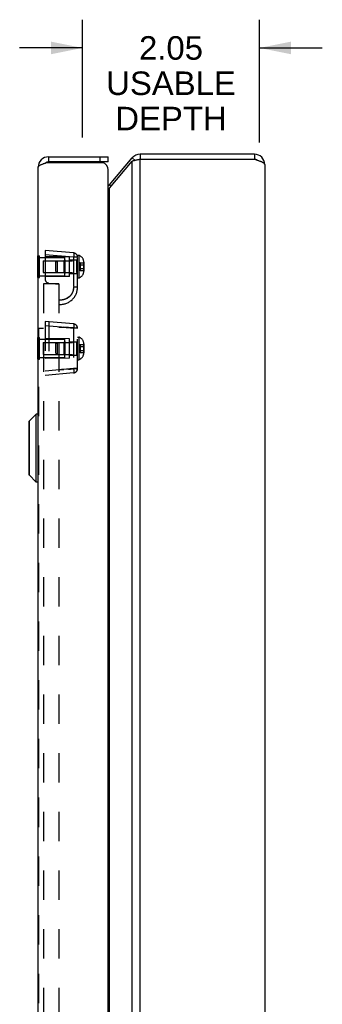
# Model space of a CAD drawing. Header units: inches. Extents: x 0 to 61.8, y 0 to 40.
# Tile 14 of 16: x 32.2 to 35.7, y 21.2 to 32.7. Entities that reach past the tile are written whole.
import ezdxf

# ---------------------------------------------------------------- set-up
doc = ezdxf.new("R2010")
doc.units = ezdxf.units.IN
doc.header["$LTSCALE"] = 3.4
doc.header["$MEASUREMENT"] = 0
doc.linetypes.add('HIDDEN', pattern=[0.2, 0.1, -0.1])
doc.layers.get('0').update_dxf_attribs({"linetype": 'CONTINUOUS'})
for name, color, linetype in [('02___PRT_ALL_AXES', 7, 'CONTINUOUS'), ('06___PRT_ALL_SURFS', 7, 'CONTINUOUS'), ('DEFAULT_2', 8, 'HIDDEN'), ('DIMENSIONS', 7, 'CONTINUOUS')]:
    doc.layers.add(name, color=color, linetype=linetype)
doc.styles.get("Standard").update_dxf_attribs({"font": 'arial.ttf'})
doc.dimstyles.new('DIMSTYLE_1', dxfattribs={"dimtxt": 0.272727, "dimasz": 0.363636, "dimexe": 0.09, "dimexo": 0.07, "dimgap": 0.0375, "dimtad": 0, "dimtih": 1, "dimtoh": 1, "dimzin": 4, "dimdsep": 46, "dimtxsty": 'Standard', "dimblk": '_FILLED', "dimblk1": '_FILLED', "dimblk2": '_FILLED', "dimcen": 0.09, "dimazin": 1, "dimtfac": 1, "dimtofl": 0, "dimtmove": 0, "dimatfit": 3, "dimldrblk": '_FILLED', "dimfxl": 1, "dimtolj": 1, "dimtzin": 4, "dimarcsym": 0})

# ---------------------------------------------------------------- blocks, each defined once
blk = doc.blocks.new('_FILLED')
at = {"color": 0, "linetype": 'ByBlock'}
blk.add_solid([(0, 0), (-1, 0.2), (-1, -0.2)], dxfattribs=at)
blk = doc.blocks.new('*D22')
at = {"layer": 'DIMENSIONS', "color": 2, "linetype": 'Continuous'}
for p, q in [((32.888, 31.292), (32.888, 32.656)), ((34.94, 31.232), (34.94, 32.656)), ((32.888, 32.329), (32.16, 32.329)), ((34.94, 32.329), (35.667, 32.329))]:
    blk.add_line(p, q, dxfattribs=at)
at = {"layer": 'DIMENSIONS', "color": 2, "linetype": 'Continuous', "xscale": 0.3636363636, "yscale": 0.3636363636, "zscale": 0.3636363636}
blk.add_blockref('_FILLED', (32.888, 32.329), dxfattribs=at)
at = {"layer": 'DIMENSIONS', "color": 2, "linetype": 'Continuous', "xscale": 0.3636363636, "yscale": 0.3636363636, "zscale": 0.3636363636, "rotation": 180}
blk.add_blockref('_FILLED', (34.94, 32.329), dxfattribs=at)
at = {"layer": 'DIMENSIONS', "color": 2, "linetype": 'Continuous', "insert": (33.914, 32.465), "char_height": 0.2727, "width": 1.50051, "attachment_point": 2, "line_spacing_factor": 0.9}
blk.add_mtext('2.05\\PUSABLE\\PDEPTH', dxfattribs=at)

msp = doc.modelspace()

# ---------------------------------------------------------------- linework, layer by layer
at = {"color": 7, "linetype": 'Continuous'}
for p, q in [((32.4946, 31.0671), (32.4946, 31.0071)), ((33.0946, 31.0071), (33.0946, 31.0671)), ((33.1846, 31.0071), (33.1846, 31.0671)), ((33.4642, 31.0542), (33.4991, 31.0249)), ((33.5561, 31.0971), (33.5561, 31.0371)), ((34.8802, 31.0971), (34.8802, 31.0371)), ((33.1846, 31.0071), (32.4946, 31.0071)), ((33.2012, 30.7409), (33.2202, 30.7249)), ((32.3528, 28.0862), (32.2697, 28.003)), ((32.3528, 27.2981), (32.3528, 28.0862)), ((32.3716, 28.0862), (32.3528, 28.0862)), ((32.3716, 28.0862), (32.3716, 27.2981)), ((32.2676, 27.998), (32.2676, 27.3862)), ((32.2697, 28.003), (32.2697, 27.3812)), ((32.3528, 27.2981), (32.2697, 27.3812)), ((32.3716, 27.2981), (32.3528, 27.2981))]:
    msp.add_line(p, q, dxfattribs=at)
at = {"color": 3, "linetype": 'Continuous'}
for p, q in [((32.4946, 31.0671), (33.1846, 31.0671)), ((33.2012, 30.7409), (33.4642, 31.0542)), ((33.5412, 31.034), (33.5338, 31.0325)), ((33.5561, 31.0371), (33.5412, 31.034)), ((34.8802, 31.0971), (33.5561, 31.0971)), ((33.5561, 9.1571), (33.5561, 31.0371)), ((34.8802, 31.0371), (33.5561, 31.0371)), ((32.3746, 9.2471), (32.3746, 30.9471)), ((32.479, 31.0021), (33.1242, 31.0021)), ((33.2012, 30.7023), (33.4642, 31.0157)), ((33.4642, 9.1785), (33.4642, 31.0157)), ((35.0002, 30.9771), (35.0002, 9.2171)), ((33.1846, 9.2771), (33.1846, 30.9171)), ((33.2012, 9.4919), (33.2012, 30.7023))]:
    msp.add_line(p, q, dxfattribs=at)
for points in [[(33.5338, 31.0325), (33.5265, 31.031), (33.5193, 31.0294), (33.5123, 31.0279), (33.5054, 31.0264), (33.4987, 31.0249), (33.4923, 31.0233), (33.4861, 31.0218), (33.4801, 31.0203), (33.4745, 31.0187), (33.4692, 31.0172), (33.4642, 31.0157)], [(34.9188, 31.0246), (34.9112, 31.0271), (34.9035, 31.0296), (34.8958, 31.0321), (34.888, 31.0346), (34.8802, 31.0371)], [(32.3746, 30.9471), (32.3748, 30.9494), (32.3755, 30.9517), (32.3766, 30.954), (32.3781, 30.9563), (32.38, 30.9586), (32.3823, 30.9608), (32.3851, 30.9631), (32.3882, 30.9654), (32.3917, 30.9677), (32.3956, 30.97), (32.3998, 30.9723), (32.4044, 30.9746), (32.4093, 30.9769), (32.4145, 30.9792), (32.42, 30.9815), (32.4258, 30.9838), (32.4318, 30.9861), (32.438, 30.9883), (32.4445, 30.9906), (32.4511, 30.9929), (32.4579, 30.9952)], [(32.4579, 30.9952), (32.4648, 30.9975), (32.4719, 30.9998), (32.479, 31.0021)], [(35.0002, 30.9771), (34.9999, 30.9796), (34.9991, 30.9821), (34.9979, 30.9846), (34.9961, 30.9871), (34.9938, 30.9896), (34.991, 30.9921), (34.9878, 30.9946), (34.9841, 30.9971), (34.98, 30.9996), (34.9754, 31.0021), (34.9704, 31.0046), (34.965, 31.0071), (34.9593, 31.0096), (34.9532, 31.0121), (34.9468, 31.0146), (34.9402, 31.0171), (34.9333, 31.0196), (34.9261, 31.0221), (34.9188, 31.0246)], [(33.2012, 30.7023), (33.1983, 30.6987), (33.1952, 30.6952), (33.1918, 30.6916), (33.1883, 30.688), (33.1846, 30.6845)]]:
    msp.add_lwpolyline(points, dxfattribs=at)
for centre, radius, start, end in [((32.4946, 30.9471), 0.12, 90, 180), ((33.5561, 30.9771), 0.12, 90, 140), ((34.8802, 30.9771), 0.12, 0, 90), ((33.0946, 30.9171), 0.09, 0, 70.81186), ((33.1553, 30.7794), 0.06, 299.2812, 320)]:
    msp.add_arc(centre, radius, start, end, dxfattribs=at)
at = {"color": 7, "linetype": 'Continuous'}
for centre, radius, start, end in [((33.5561, 30.9771), 0.06, 90, 113.1031), ((34.8802, 30.9771), 0.06, 54.19847, 90), ((32.4946, 30.9471), 0.06, 90, 125.71779), ((32.3716, 28.0831), 0.00305, 359.99998, 90), ((32.2747, 27.998), 0.0071, 135.00001, 180.00002), ((32.2747, 27.3862), 0.0071, 179.99998, 224.99999), ((32.3716, 27.3011), 0.00305, 270, 0.00002)]:
    msp.add_arc(centre, radius, start, end, dxfattribs=at)
at = {"layer": '02___PRT_ALL_AXES', "color": 8, "linetype": 'HIDDEN'}
for p, q in [((32.3906, 29.9006), (32.6821, 29.9006)), ((32.6821, 29.6886), (32.6821, 29.9006)), ((32.3906, 29.6886), (32.6821, 29.6886)), ((32.3906, 28.9531), (32.6821, 28.9531)), ((32.6821, 28.7411), (32.6821, 28.9531)), ((32.3906, 28.7411), (32.6821, 28.7411))]:
    msp.add_line(p, q, dxfattribs=at)
at = {"layer": '06___PRT_ALL_SURFS', "color": 7, "linetype": 'Continuous'}
for p, q in [((32.3696, 29.6696), (32.3696, 29.9196)), ((32.3696, 29.9196), (32.3746, 29.9196)), ((32.3696, 29.7946), (32.3746, 29.7946)), ((32.3696, 29.6696), (32.3746, 29.6696)), ((32.3696, 28.7221), (32.3696, 28.9721)), ((32.3696, 28.9721), (32.3746, 28.9721)), ((32.3696, 28.8471), (32.3746, 28.8471)), ((32.3696, 28.7221), (32.3746, 28.7221))]:
    msp.add_line(p, q, dxfattribs=at)
at = {"layer": '06___PRT_ALL_SURFS', "color": 8, "linetype": 'HIDDEN'}
for p, q in [((32.3746, 29.9196), (32.3906, 29.9196)), ((32.3906, 29.6696), (32.3906, 29.9196)), ((32.3746, 29.7946), (32.3906, 29.7946)), ((32.3746, 29.6696), (32.3906, 29.6696)), ((32.3746, 28.9721), (32.3906, 28.9721)), ((32.3906, 28.7221), (32.3906, 28.9721)), ((32.3746, 28.8471), (32.3906, 28.8471)), ((32.3746, 28.7221), (32.3906, 28.7221))]:
    msp.add_line(p, q, dxfattribs=at)
at = {"layer": 'DEFAULT_2', "color": 8, "linetype": 'HIDDEN'}
for p, q in [((32.4556, 29.9821), (32.4556, 29.6493)), ((32.785, 29.9533), (32.4556, 29.9821)), ((32.785, 29.9035), (32.4556, 29.9323)), ((32.7366, 29.9071), (32.4556, 29.9096)), ((32.7366, 29.6821), (32.7366, 29.9071)), ((32.7855, 29.9528), (32.785, 29.9533)), ((32.8306, 29.9035), (32.785, 29.9035)), ((32.8306, 29.5571), (32.8306, 29.9256)), ((32.8306, 29.9256), (32.8456, 29.9256)), ((32.8456, 29.9256), (32.8456, 29.6636)), ((32.4321, 29.8636), (32.4321, 29.7256)), ((32.4321, 29.8636), (32.8206, 29.8636)), ((32.5806, 29.8498), (32.5944, 29.8636)), ((32.5806, 29.7394), (32.5806, 29.8498)), ((32.5944, 29.8636), (32.5944, 29.7256)), ((32.6721, 29.8636), (32.6821, 29.8736)), ((32.6721, 29.8636), (32.6721, 29.7256)), ((32.6821, 29.8736), (32.6821, 29.7156)), ((32.7366, 29.8726), (32.8306, 29.8726)), ((32.8206, 29.8636), (32.8206, 29.7256)), ((32.8596, 29.8403), (32.8596, 29.7489)), ((32.8596, 29.8403), (32.9013, 29.8403)), ((32.8596, 29.8174), (32.9013, 29.8174)), ((32.9013, 29.8403), (32.9013, 29.7489)), ((32.9036, 29.846), (32.9036, 29.7432)), ((32.4321, 29.7256), (32.8206, 29.7256)), ((32.7366, 29.6821), (32.4556, 29.6796)), ((32.5806, 29.7394), (32.5944, 29.7256)), ((32.6721, 29.7256), (32.6821, 29.7156)), ((32.7366, 29.7166), (32.8306, 29.7166)), ((32.8306, 29.6636), (32.8456, 29.6636)), ((32.8596, 29.7718), (32.9013, 29.7718)), ((32.8596, 29.7489), (32.9013, 29.7489)), ((32.9014, 29.7718), (32.9013, 29.7718)), ((32.9017, 29.7717), (32.9016, 29.7717)), ((32.9019, 29.7717), (32.9017, 29.7717)), ((32.9024, 29.7716), (32.9023, 29.7716)), ((32.9026, 29.7715), (32.9024, 29.7716)), ((32.9028, 29.7715), (32.9027, 29.7715)), ((32.9032, 29.7712), (32.9031, 29.7712)), ((32.9033, 29.7711), (32.9032, 29.7712)), ((32.9036, 29.7704), (32.9036, 29.7705)), ((32.4346, 29.5971), (32.4346, 10.5971)), ((32.6156, 29.5971), (32.4346, 29.5971)), ((32.4976, 29.6034), (32.6156, 29.5931)), ((32.6156, 29.5971), (32.6156, 10.5971)), ((32.8306, 29.5571), (32.785, 29.5571)), ((32.7667, 29.4853), (32.7665, 29.485)), ((32.6289, 29.4072), (32.6283, 29.4072)), ((32.6284, 29.4072), (32.6284, 29.4072)), ((32.4556, 29.1596), (32.4556, 28.5346)), ((32.785, 29.1308), (32.4556, 29.1596)), ((32.785, 29.081), (32.4556, 29.1098)), ((32.4976, 29.1559), (32.4976, 28.5383)), ((32.6156, 29.0951), (32.6428, 29.0933)), ((32.6437, 29.0932), (32.6156, 29.0951)), ((32.7855, 29.1303), (32.785, 29.1308)), ((32.3796, 29.0815), (32.3796, 11.1127)), ((32.3796, 29.0815), (32.4346, 29.0815)), ((32.772, 29.0848), (32.8306, 29.081)), ((32.7892, 29.0837), (32.772, 29.0848)), ((32.785, 29.081), (32.785, 28.6132)), ((32.8306, 29.081), (32.785, 29.081)), ((32.8154, 29.082), (32.7892, 29.0837)), ((32.8306, 29.081), (32.8154, 29.082)), ((32.8306, 28.6132), (32.8306, 29.081)), ((32.4321, 28.9161), (32.4321, 28.7781)), ((32.4321, 28.9161), (32.8206, 28.9161)), ((32.7366, 28.9596), (32.4556, 28.9621)), ((32.5806, 28.9023), (32.5944, 28.9161)), ((32.5806, 28.7919), (32.5806, 28.9023)), ((32.5944, 28.9161), (32.5944, 28.7781)), ((32.6721, 28.9161), (32.6821, 28.9261)), ((32.6721, 28.9161), (32.6721, 28.7781)), ((32.6821, 28.9261), (32.6821, 28.7681)), ((32.7366, 28.7346), (32.7366, 28.9596)), ((32.7366, 28.9251), (32.8306, 28.9251)), ((32.8206, 28.9161), (32.8206, 28.7781)), ((32.8306, 28.9781), (32.8456, 28.9781)), ((32.8456, 28.9781), (32.8456, 28.7161)), ((32.8596, 28.8928), (32.8596, 28.8014)), ((32.8596, 28.8928), (32.9013, 28.8928)), ((32.8596, 28.8699), (32.9013, 28.8699)), ((32.9013, 28.8928), (32.9013, 28.8014)), ((32.9036, 28.8985), (32.9036, 28.7957)), ((32.4321, 28.7781), (32.8206, 28.7781)), ((32.5806, 28.7919), (32.5944, 28.7781)), ((32.6721, 28.7781), (32.6821, 28.7681)), ((32.7366, 28.7691), (32.8306, 28.7691)), ((32.8596, 28.8243), (32.9013, 28.8243)), ((32.8596, 28.8014), (32.9013, 28.8014)), ((32.9014, 28.8243), (32.9013, 28.8243)), ((32.9017, 28.8242), (32.9016, 28.8242)), ((32.9019, 28.8242), (32.9017, 28.8242)), ((32.9024, 28.8241), (32.9023, 28.8241)), ((32.9026, 28.824), (32.9024, 28.8241)), ((32.9028, 28.824), (32.9027, 28.824)), ((32.9032, 28.8237), (32.9031, 28.8237)), ((32.9033, 28.8236), (32.9032, 28.8237)), ((32.9036, 28.8229), (32.9036, 28.823)), ((32.7366, 28.7346), (32.4556, 28.7321)), ((32.8306, 28.7161), (32.8456, 28.7161)), ((32.785, 28.6132), (32.4556, 28.5844)), ((32.785, 28.5634), (32.4556, 28.5346)), ((32.7264, 28.6064), (32.6719, 28.6028)), ((32.772, 28.6094), (32.8306, 28.6132)), ((32.8306, 28.6132), (32.785, 28.6132)), ((32.8306, 28.6132), (32.8038, 28.6115))]:
    msp.add_line(p, q, dxfattribs=at)
for points in [[(32.785, 29.9035), (32.785, 29.5558), (32.785, 29.5544), (32.7849, 29.5531), (32.7849, 29.5516), (32.7848, 29.5502), (32.7848, 29.5488), (32.7847, 29.5473), (32.7846, 29.5457), (32.7844, 29.5442), (32.7843, 29.5426), (32.7841, 29.541), (32.7839, 29.5394), (32.7837, 29.5377), (32.7835, 29.5361), (32.7832, 29.5344), (32.783, 29.5326), (32.7827, 29.5309), (32.7823, 29.5291), (32.782, 29.5273), (32.7816, 29.5255), (32.7811, 29.5232), (32.7805, 29.5208), (32.78, 29.5187), (32.7794, 29.5166), (32.7788, 29.5146), (32.7783, 29.5127), (32.7777, 29.5109), (32.7771, 29.5092), (32.7766, 29.5075), (32.776, 29.506), (32.7755, 29.5045), (32.7749, 29.5032), (32.7744, 29.5019), (32.774, 29.5007), (32.7735, 29.4996), (32.7731, 29.4985), (32.7727, 29.4976), (32.7723, 29.4967), (32.7721, 29.4963), (32.7716, 29.4952), (32.7699, 29.4917), (32.7682, 29.4881), (32.7675, 29.4868), (32.7672, 29.4863), (32.7669, 29.4858), (32.7667, 29.4853)], [(32.7868, 29.9386), (32.7867, 29.9337), (32.7866, 29.9283), (32.7863, 29.9225), (32.7859, 29.9163), (32.7855, 29.9099), (32.785, 29.9035)], [(32.7855, 29.9528), (32.7859, 29.9515), (32.7863, 29.9494), (32.7866, 29.9465), (32.7867, 29.9429), (32.7868, 29.9386)], [(32.8596, 29.8403), (32.8587, 29.8377), (32.8578, 29.8352), (32.8569, 29.8327), (32.8561, 29.8301), (32.8554, 29.8276), (32.8547, 29.825), (32.8541, 29.8225), (32.8535, 29.82), (32.853, 29.8174), (32.8526, 29.8149), (32.8522, 29.8124), (32.8518, 29.8098), (32.8515, 29.8073), (32.8513, 29.8047), (32.8511, 29.8022), (32.8509, 29.7997), (32.8509, 29.7971), (32.8508, 29.7946)], [(32.8596, 29.8174), (32.8587, 29.8162), (32.8578, 29.8149), (32.8569, 29.8136), (32.8561, 29.8124), (32.8554, 29.8111), (32.8547, 29.8098), (32.8541, 29.8086), (32.8535, 29.8073), (32.853, 29.806), (32.8526, 29.8047), (32.8522, 29.8035), (32.8518, 29.8022), (32.8515, 29.8009), (32.8513, 29.7997), (32.8511, 29.7984), (32.8509, 29.7971), (32.8509, 29.7959), (32.8508, 29.7946)], [(32.8596, 29.7489), (32.8587, 29.7515), (32.8578, 29.754), (32.8569, 29.7565), (32.8561, 29.7591), (32.8554, 29.7616), (32.8547, 29.7642), (32.8541, 29.7667), (32.8535, 29.7692), (32.853, 29.7718), (32.8526, 29.7743), (32.8522, 29.7768), (32.8518, 29.7794), (32.8515, 29.7819), (32.8513, 29.7845), (32.8511, 29.787), (32.8509, 29.7895), (32.8509, 29.7921), (32.8508, 29.7946)], [(32.8596, 29.7718), (32.8587, 29.773), (32.8578, 29.7743), (32.8569, 29.7756), (32.8561, 29.7768), (32.8554, 29.7781), (32.8547, 29.7794), (32.8541, 29.7806), (32.8535, 29.7819), (32.853, 29.7832), (32.8526, 29.7845), (32.8522, 29.7857), (32.8518, 29.787), (32.8515, 29.7883), (32.8513, 29.7895), (32.8511, 29.7908), (32.8509, 29.7921), (32.8509, 29.7933), (32.8508, 29.7946)], [(32.9036, 29.843), (32.9036, 29.8428), (32.9036, 29.8427), (32.9036, 29.8425), (32.9036, 29.8424), (32.9035, 29.8422), (32.9035, 29.842), (32.9034, 29.8419), (32.9034, 29.8417), (32.9033, 29.8416), (32.9032, 29.8415), (32.9031, 29.8413), (32.903, 29.8412), (32.903, 29.8411), (32.9029, 29.841), (32.9028, 29.8409), (32.9027, 29.8408), (32.9026, 29.8407), (32.9024, 29.8406), (32.9023, 29.8406), (32.9022, 29.8405), (32.9021, 29.8405), (32.902, 29.8404), (32.9019, 29.8404), (32.9017, 29.8403), (32.9016, 29.8403), (32.9015, 29.8403), (32.9014, 29.8403), (32.9013, 29.8403)], [(32.9036, 29.8188), (32.9036, 29.8187), (32.9036, 29.8186), (32.9036, 29.8186), (32.9036, 29.8185), (32.9035, 29.8184), (32.9035, 29.8183), (32.9034, 29.8182), (32.9034, 29.8182), (32.9033, 29.8181), (32.9032, 29.818), (32.9031, 29.818), (32.903, 29.8179), (32.903, 29.8179), (32.9029, 29.8178), (32.9028, 29.8177), (32.9027, 29.8177), (32.9026, 29.8177), (32.9024, 29.8176), (32.9023, 29.8176), (32.9022, 29.8176), (32.9021, 29.8175), (32.902, 29.8175), (32.9019, 29.8175), (32.9017, 29.8175), (32.9016, 29.8175), (32.9015, 29.8174), (32.9014, 29.8174), (32.9013, 29.8174)], [(32.9036, 29.7462), (32.9036, 29.7464), (32.9036, 29.7465), (32.9036, 29.7467), (32.9036, 29.7468), (32.9035, 29.747), (32.9035, 29.7472), (32.9034, 29.7473), (32.9034, 29.7475), (32.9033, 29.7476), (32.9032, 29.7477), (32.9031, 29.7479), (32.903, 29.748), (32.903, 29.7481), (32.9029, 29.7482), (32.9028, 29.7483), (32.9027, 29.7484), (32.9026, 29.7485), (32.9024, 29.7486), (32.9023, 29.7486), (32.9022, 29.7487), (32.9021, 29.7488), (32.902, 29.7488), (32.9019, 29.7488), (32.9017, 29.7489), (32.9016, 29.7489), (32.9015, 29.7489), (32.9014, 29.7489), (32.9013, 29.7489)], [(32.9016, 29.7717), (32.9015, 29.7718), (32.9014, 29.7718)], [(32.9022, 29.7716), (32.9021, 29.7717), (32.902, 29.7717), (32.9019, 29.7717)], [(32.9023, 29.7716), (32.9022, 29.7716), (32.9021, 29.7717)], [(32.903, 29.7713), (32.9029, 29.7714), (32.9028, 29.7715), (32.9027, 29.7715), (32.9026, 29.7715)], [(32.9031, 29.7712), (32.903, 29.7713), (32.903, 29.7713), (32.9029, 29.7714)], [(32.9036, 29.7704), (32.9036, 29.7705), (32.9036, 29.7706), (32.9036, 29.7706), (32.9036, 29.7707), (32.9035, 29.7708), (32.9035, 29.7709), (32.9034, 29.771), (32.9034, 29.771), (32.9033, 29.7711)], [(32.9036, 29.7706), (32.9036, 29.7706), (32.9036, 29.7707), (32.9035, 29.7708), (32.9035, 29.7709), (32.9034, 29.771), (32.9034, 29.771)], [(32.785, 29.5571), (32.7812, 29.5244), (32.7714, 29.4948), (32.7553, 29.4677), (32.7341, 29.4445), (32.7084, 29.4264), (32.6794, 29.4138), (32.6486, 29.4079), (32.6156, 29.4084)], [(32.7571, 29.4699), (32.7561, 29.4686), (32.7555, 29.4678), (32.7546, 29.4666), (32.7536, 29.4653), (32.7526, 29.464), (32.7516, 29.4628), (32.7506, 29.4615), (32.7496, 29.4603), (32.7486, 29.4591), (32.7475, 29.4579), (32.7464, 29.4567), (32.7454, 29.4555), (32.7443, 29.4544), (32.7432, 29.4532), (32.7421, 29.4521), (32.741, 29.4509), (32.7398, 29.4498), (32.7387, 29.4487), (32.7375, 29.4476), (32.7363, 29.4465), (32.7353, 29.4456), (32.734, 29.4444), (32.732, 29.4427), (32.7297, 29.4408), (32.7274, 29.439), (32.7251, 29.4372), (32.7227, 29.4355), (32.7203, 29.4337), (32.7178, 29.432), (32.7152, 29.4303), (32.7125, 29.4287), (32.7098, 29.4271), (32.707, 29.4255), (32.7041, 29.424), (32.7012, 29.4225), (32.6982, 29.4211), (32.6951, 29.4197), (32.6919, 29.4183), (32.6887, 29.4171), (32.6854, 29.4158), (32.6819, 29.4146), (32.6787, 29.4136), (32.6769, 29.4131)], [(32.7632, 29.4793), (32.7628, 29.4786), (32.7624, 29.478), (32.762, 29.4774), (32.7616, 29.4767), (32.7612, 29.4761), (32.7608, 29.4754), (32.7603, 29.4747), (32.7599, 29.4741), (32.7595, 29.4734), (32.759, 29.4727), (32.7585, 29.472), (32.758, 29.4713), (32.7576, 29.4706), (32.7571, 29.4699)], [(32.7663, 29.4846), (32.7643, 29.4811), (32.7639, 29.4803), (32.7632, 29.4793)], [(32.7665, 29.485), (32.7665, 29.485), (32.7663, 29.4846)], [(32.6283, 29.4072), (32.628, 29.4073), (32.628, 29.4073), (32.6275, 29.4073), (32.626, 29.4074), (32.6236, 29.4075), (32.6201, 29.4079), (32.6156, 29.4084)], [(32.6315, 29.4071), (32.6295, 29.4072), (32.6289, 29.4072)], [(32.6454, 29.4075), (32.6447, 29.4074), (32.644, 29.4074), (32.6433, 29.4073), (32.6426, 29.4073), (32.6418, 29.4073), (32.641, 29.4072), (32.6402, 29.4072), (32.6394, 29.4072), (32.6386, 29.4071), (32.6378, 29.4071), (32.6369, 29.4071), (32.6361, 29.4071), (32.6352, 29.4071), (32.6343, 29.4071), (32.6334, 29.4071), (32.6325, 29.4071), (32.6315, 29.4071)], [(32.6769, 29.4131), (32.6741, 29.4123), (32.6725, 29.4119), (32.671, 29.4115), (32.6694, 29.4111), (32.6679, 29.4108), (32.6663, 29.4104), (32.6648, 29.4101), (32.6632, 29.4098), (32.6616, 29.4095), (32.6601, 29.4092), (32.6585, 29.409), (32.6569, 29.4087), (32.6553, 29.4085), (32.6538, 29.4083), (32.6522, 29.4081), (32.6506, 29.4079), (32.6489, 29.4078), (32.6474, 29.4076), (32.6467, 29.4076), (32.6454, 29.4075)], [(32.6428, 29.0933), (32.6984, 29.0897), (32.7252, 29.0879), (32.7499, 29.0863), (32.772, 29.0848)], [(32.7868, 29.1161), (32.7867, 29.1112), (32.7866, 29.1058), (32.7863, 29.1), (32.7859, 29.0938), (32.7855, 29.0874), (32.785, 29.081)], [(32.7855, 29.1303), (32.7859, 29.129), (32.7863, 29.1269), (32.7866, 29.124), (32.7867, 29.1204), (32.7868, 29.1161)], [(32.8299, 29.081), (32.8298, 29.0829), (32.8273, 29.0967), (32.8209, 29.1097), (32.8171, 29.1144)], [(32.772, 29.0848), (32.7506, 29.0862), (32.7264, 29.0878), (32.6719, 29.0914)], [(32.8596, 28.8928), (32.8587, 28.8902), (32.8578, 28.8877), (32.8569, 28.8852), (32.8561, 28.8826), (32.8554, 28.8801), (32.8547, 28.8775), (32.8541, 28.875), (32.8535, 28.8725), (32.853, 28.8699), (32.8526, 28.8674), (32.8522, 28.8649), (32.8518, 28.8623), (32.8515, 28.8598), (32.8513, 28.8572), (32.8511, 28.8547), (32.8509, 28.8522), (32.8509, 28.8496), (32.8508, 28.8471)], [(32.8596, 28.8699), (32.8587, 28.8687), (32.8578, 28.8674), (32.8569, 28.8661), (32.8561, 28.8649), (32.8554, 28.8636), (32.8547, 28.8623), (32.8541, 28.8611), (32.8535, 28.8598), (32.853, 28.8585), (32.8526, 28.8572), (32.8522, 28.856), (32.8518, 28.8547), (32.8515, 28.8534), (32.8513, 28.8522), (32.8511, 28.8509), (32.8509, 28.8496), (32.8509, 28.8484), (32.8508, 28.8471)], [(32.9036, 28.8955), (32.9036, 28.8953), (32.9036, 28.8952), (32.9036, 28.895), (32.9036, 28.8949), (32.9035, 28.8947), (32.9035, 28.8945), (32.9034, 28.8944), (32.9034, 28.8942), (32.9033, 28.8941), (32.9032, 28.894), (32.9031, 28.8938), (32.903, 28.8937), (32.903, 28.8936), (32.9029, 28.8935), (32.9028, 28.8934), (32.9027, 28.8933), (32.9026, 28.8932), (32.9024, 28.8931), (32.9023, 28.8931), (32.9022, 28.893), (32.9021, 28.893), (32.902, 28.8929), (32.9019, 28.8929), (32.9017, 28.8928), (32.9016, 28.8928), (32.9015, 28.8928), (32.9014, 28.8928), (32.9013, 28.8928)], [(32.9036, 28.8713), (32.9036, 28.8712), (32.9036, 28.8711), (32.9036, 28.8711), (32.9036, 28.871), (32.9035, 28.8709), (32.9035, 28.8708), (32.9034, 28.8707), (32.9034, 28.8707), (32.9033, 28.8706), (32.9032, 28.8705), (32.9031, 28.8705), (32.903, 28.8704), (32.903, 28.8704), (32.9029, 28.8703), (32.9028, 28.8702), (32.9027, 28.8702), (32.9026, 28.8702), (32.9024, 28.8701), (32.9023, 28.8701), (32.9022, 28.8701), (32.9021, 28.87), (32.902, 28.87), (32.9019, 28.87), (32.9017, 28.87), (32.9016, 28.87), (32.9015, 28.8699), (32.9014, 28.8699), (32.9013, 28.8699)], [(32.8596, 28.8014), (32.8587, 28.804), (32.8578, 28.8065), (32.8569, 28.809), (32.8561, 28.8116), (32.8554, 28.8141), (32.8547, 28.8167), (32.8541, 28.8192), (32.8535, 28.8217), (32.853, 28.8243), (32.8526, 28.8268), (32.8522, 28.8293), (32.8518, 28.8319), (32.8515, 28.8344), (32.8513, 28.837), (32.8511, 28.8395), (32.8509, 28.842), (32.8509, 28.8446), (32.8508, 28.8471)], [(32.8596, 28.8243), (32.8587, 28.8255), (32.8578, 28.8268), (32.8569, 28.8281), (32.8561, 28.8293), (32.8554, 28.8306), (32.8547, 28.8319), (32.8541, 28.8331), (32.8535, 28.8344), (32.853, 28.8357), (32.8526, 28.837), (32.8522, 28.8382), (32.8518, 28.8395), (32.8515, 28.8408), (32.8513, 28.842), (32.8511, 28.8433), (32.8509, 28.8446), (32.8509, 28.8458), (32.8508, 28.8471)], [(32.9036, 28.7987), (32.9036, 28.7989), (32.9036, 28.799), (32.9036, 28.7992), (32.9036, 28.7993), (32.9035, 28.7995), (32.9035, 28.7997), (32.9034, 28.7998), (32.9034, 28.8), (32.9033, 28.8001), (32.9032, 28.8002), (32.9031, 28.8004), (32.903, 28.8005), (32.903, 28.8006), (32.9029, 28.8007), (32.9028, 28.8008), (32.9027, 28.8009), (32.9026, 28.801), (32.9024, 28.8011), (32.9023, 28.8011), (32.9022, 28.8012), (32.9021, 28.8013), (32.902, 28.8013), (32.9019, 28.8013), (32.9017, 28.8014), (32.9016, 28.8014), (32.9015, 28.8014), (32.9014, 28.8014), (32.9013, 28.8014)], [(32.9016, 28.8242), (32.9015, 28.8243), (32.9014, 28.8243)], [(32.9022, 28.8241), (32.9021, 28.8242), (32.902, 28.8242), (32.9019, 28.8242)], [(32.9023, 28.8241), (32.9022, 28.8241), (32.9021, 28.8242)], [(32.903, 28.8238), (32.9029, 28.8239), (32.9028, 28.824), (32.9027, 28.824), (32.9026, 28.824)], [(32.9031, 28.8237), (32.903, 28.8238), (32.903, 28.8238), (32.9029, 28.8239)], [(32.9036, 28.8229), (32.9036, 28.823), (32.9036, 28.8231), (32.9036, 28.8231), (32.9036, 28.8232), (32.9035, 28.8233), (32.9035, 28.8234), (32.9034, 28.8235), (32.9034, 28.8235), (32.9033, 28.8236)], [(32.9036, 28.8231), (32.9036, 28.8231), (32.9036, 28.8232), (32.9035, 28.8233), (32.9035, 28.8234), (32.9034, 28.8235), (32.9034, 28.8235)], [(32.7252, 28.6063), (32.6437, 28.601), (32.6156, 28.5991)], [(32.6156, 28.5991), (32.6428, 28.6009), (32.6705, 28.6027)], [(32.7252, 28.6063), (32.7499, 28.6079), (32.772, 28.6094)], [(32.772, 28.6094), (32.7506, 28.608), (32.7264, 28.6064)], [(32.8038, 28.6115), (32.7892, 28.6105), (32.772, 28.6094)], [(32.785, 28.6132), (32.7855, 28.6068), (32.7859, 28.6004), (32.7863, 28.5943), (32.7866, 28.5884), (32.7867, 28.583), (32.7868, 28.5781)], [(32.7868, 28.5781), (32.7867, 28.5738), (32.7866, 28.5702), (32.7863, 28.5673), (32.7859, 28.5652), (32.7855, 28.5639), (32.785, 28.5634)], [(32.8171, 28.5798), (32.8209, 28.5845), (32.8273, 28.5975), (32.8298, 28.6113), (32.8299, 28.6132)]]:
    msp.add_lwpolyline(points, dxfattribs=at)
for centre, radius, start, end in [((32.7806, 29.9035), 0.05, 0, 85), ((32.82, 29.846), 0.0836, 0, 72.16768), ((32.8206, 29.8736), 0.01, 270, 360), ((32.8206, 29.7156), 0.01, 0, 90), ((32.82, 29.7432), 0.0836, 287.83232, 360), ((32.5016, 29.6493), 0.046, 180, 265), ((32.6306, 29.5571), 0.2, 265.69878, 360), ((32.7806, 29.081), 0.05, 0, 85), ((32.8206, 28.9261), 0.01, 270, 360), ((32.82, 28.8985), 0.0836, 0, 72.16768), ((32.8206, 28.7681), 0.01, 0, 90), ((32.82, 28.7957), 0.0836, 287.83232, 360), ((32.7806, 28.6132), 0.05, 275, 360)]:
    msp.add_arc(centre, radius, start, end, dxfattribs=at)

# ---------------------------------------------------------------- dimensions: what is measured, and where the dimension line sits
at = {"layer": 'DIMENSIONS', "color": 2, "linetype": 'Continuous'}
dim = msp.add_linear_dim(base=(32.8876, 32.3287), p1=(34.9402, 31.1616), p2=(32.8876, 31.2216), angle=180, text='<>\\PUSABLE\\PDEPTH', dimstyle='DIMSTYLE_1', dxfattribs=at)
dim.commit()
dim.dimension.update_dxf_attribs({"geometry": '*D22', "text_midpoint": (33.9139, 31.9196), "dimtype": 160})

doc.saveas('drawing.dxf')
